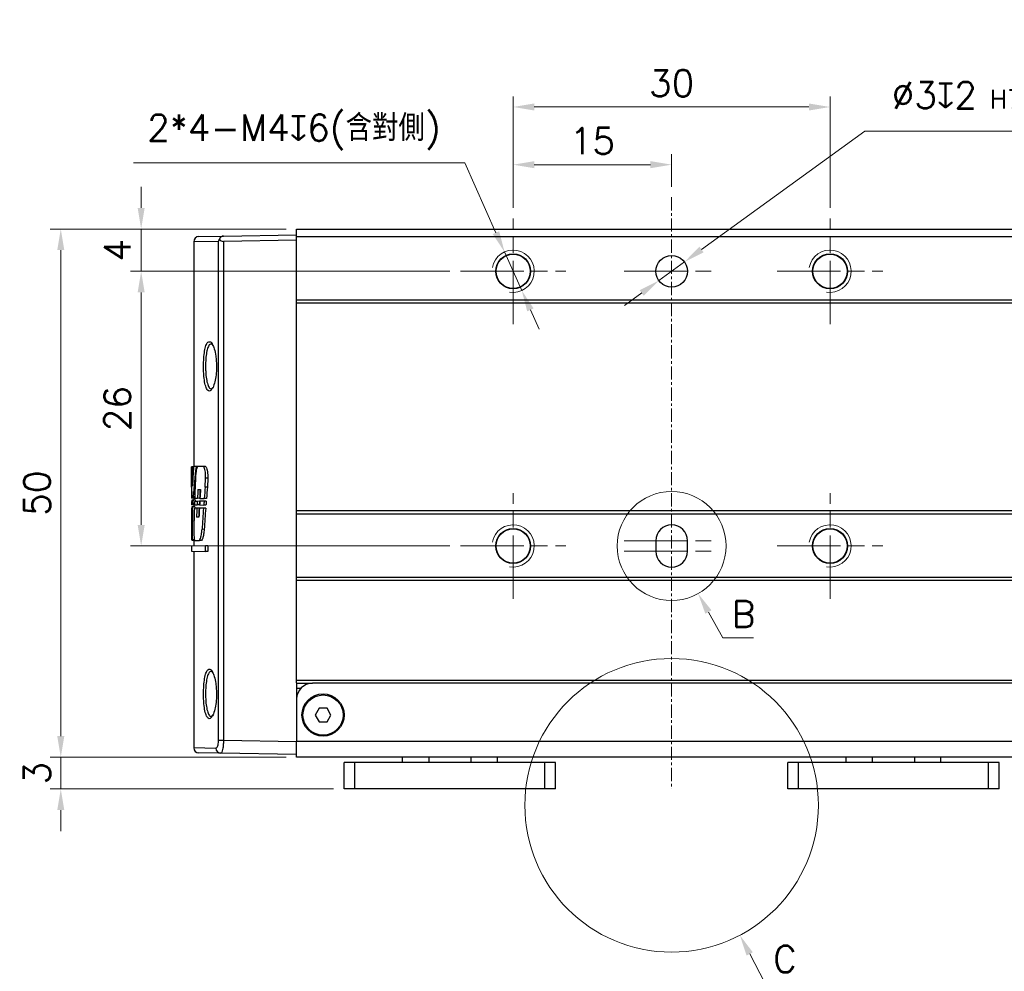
# Model space of a CAD drawing. Header units: inches. Extents: x 0 to 5655, y -2263 to 1330.
# Tile 154 of 239: x 3660 to 3753, y 207 to 297. Entities that reach past the tile are written whole.
import ezdxf

# ---------------------------------------------------------------- set-up
doc = ezdxf.new("R2010")
doc.units = ezdxf.units.IN
doc.header["$MEASUREMENT"] = 0
for name, pattern in [('AM_ISO08W050x2', [9, 6, -0.75, 1.5, -0.75]), ('CENTER', [2, 1.25, -0.25, 0.25, -0.25]), ('SLD-實線', [0])]:
    doc.linetypes.add(name, pattern=pattern)
for name, color, linetype, lineweight in [('AM_0', 7, 'Continuous', 30), ('AM_4', 3, 'Continuous', 15), ('AM_5', 3, 'Continuous', 15), ('AM_7', 4, 'CENTER', 15), ('AM_8', 1, 'Continuous', 15)]:
    doc.layers.add(name, color=color, linetype=linetype, lineweight=lineweight)
doc.styles.add('尺寸標註', font='romans.shx', dxfattribs={"bigfont": 'CHINESET.SHX'})
doc.dimstyles.new('複本 CNS2-1$0', dxfattribs={"dimtxt": 2.5, "dimasz": 2, "dimexe": 1, "dimexo": 1, "dimgap": 1, "dimtad": 1, "dimtoh": 1, "dimdsep": 46, "dimtxsty": '尺寸標註', "dimcen": 0, "dimclrd": 2, "dimclre": 2, "dimclrt": 3, "dimadec": 0, "dimazin": 2, "dimtp": 0.1, "dimtm": 0.1, "dimtfac": 0.71, "dimtmove": 0, "dimatfit": 0, "dimfxl": 0, "dimlwd": 13, "dimlwe": 13, "dimarcsym": 0})
doc.dimstyles.new('複本 CNS2-1$3', dxfattribs={"dimtxt": 2.5, "dimasz": 2, "dimexe": 1, "dimexo": 1, "dimgap": 1, "dimtad": 1, "dimtoh": 1, "dimdsep": 46, "dimtxsty": '尺寸標註', "dimcen": 0, "dimclrd": 2, "dimclre": 2, "dimclrt": 3, "dimadec": 0, "dimazin": 2, "dimtp": 0.1, "dimtm": 0.1, "dimtfac": 0.71, "dimtmove": 0, "dimatfit": 0, "dimfxl": 0, "dimlwd": 13, "dimlwe": 13, "dimarcsym": 0})

# ---------------------------------------------------------------- blocks, each defined once
blk = doc.blocks.new('*D582')
at = {"layer": 'AM_5', "color": 2, "lineweight": 13}
for p, q in [((3664.16, 228.956), (3664.16, 230.956)), ((3685.492, 226.956), (3663.16, 226.956)), ((3664.16, 223.956), (3664.16, 226.956)), ((3689.992, 223.956), (3663.16, 223.956)), ((3664.16, 221.956), (3664.16, 219.956))]:
    blk.add_line(p, q, dxfattribs=at)
at = {"layer": 'AM_5', "color": 2}
for points in [[(3663.826, 228.956), (3664.493, 228.956), (3664.16, 226.956)], [(3663.826, 221.956), (3664.493, 221.956), (3664.16, 223.956)]]:
    blk.add_solid(points, dxfattribs=at)
at = {"layer": 'Defpoints', "color": 0}
for p in [(3664.16, 226.956), (3686.492, 226.956), (3690.992, 223.956)]:
    blk.add_point(p, dxfattribs=at)
at = {"layer": 'AM_5', "color": 3, "insert": (3661.91, 225.456), "char_height": 2.5, "attachment_point": 5, "rotation": 90, "style": '尺寸標註'}
blk.add_mtext('3', dxfattribs=at)
blk = doc.blocks.new('*D583')
at = {"layer": 'AM_5', "color": 2, "lineweight": 13}
for p, q in [((3685.492, 276.956), (3663.16, 276.956)), ((3664.16, 274.956), (3664.16, 228.956)), ((3685.492, 226.956), (3663.16, 226.956))]:
    blk.add_line(p, q, dxfattribs=at)
at = {"layer": 'AM_5', "color": 2}
for points in [[(3663.826, 274.956), (3664.493, 274.956), (3664.16, 276.956)], [(3663.826, 228.956), (3664.493, 228.956), (3664.16, 226.956)]]:
    blk.add_solid(points, dxfattribs=at)
at = {"layer": 'Defpoints', "color": 0}
for p in [(3686.492, 276.956), (3664.16, 226.956), (3686.492, 226.956)]:
    blk.add_point(p, dxfattribs=at)
at = {"layer": 'AM_5', "color": 3, "insert": (3661.91, 251.956), "char_height": 2.5, "attachment_point": 5, "rotation": 90, "style": '尺寸標註'}
blk.add_mtext('50', dxfattribs=at)
blk = doc.blocks.new('*U292')
at = {"layer": 'AM_0'}
blk.add_circle((1797.515, 5384.533), 1.621, dxfattribs=at)
at = {"layer": 'AM_4'}
blk.add_arc((1797.515, 5384.533), 2, 260, 170, dxfattribs=at)
at = {"layer": 'AM_7', "linetype": 'AM_ISO08W050x2'}
for p, q in [((1797.515, 5379.533), (1797.515, 5389.533)), ((1792.515, 5384.533), (1802.515, 5384.533))]:
    blk.add_line(p, q, dxfattribs=at)
blk = doc.blocks.new('*U293')
at = {"layer": 'AM_0'}
blk.add_circle((1797.515, 5358.533), 1.621, dxfattribs=at)
at = {"layer": 'AM_4'}
blk.add_arc((1797.515, 5358.533), 2, 260, 170, dxfattribs=at)
at = {"layer": 'AM_7', "linetype": 'AM_ISO08W050x2'}
for p, q in [((1797.515, 5353.533), (1797.515, 5363.533)), ((1792.515, 5358.533), (1802.515, 5358.533))]:
    blk.add_line(p, q, dxfattribs=at)
blk = doc.blocks.new('*U294')
at = {"layer": 'AM_0'}
blk.add_circle((1767.515, 5358.533), 1.621, dxfattribs=at)
at = {"layer": 'AM_4'}
blk.add_arc((1767.515, 5358.533), 2, 260, 170, dxfattribs=at)
at = {"layer": 'AM_7', "linetype": 'AM_ISO08W050x2'}
for p, q in [((1767.515, 5353.533), (1767.515, 5363.533)), ((1762.515, 5358.533), (1772.515, 5358.533))]:
    blk.add_line(p, q, dxfattribs=at)
blk = doc.blocks.new('*U295')
at = {"layer": 'AM_0'}
blk.add_circle((1767.515, 5384.533), 1.621, dxfattribs=at)
at = {"layer": 'AM_4'}
blk.add_arc((1767.515, 5384.533), 2, 260, 170, dxfattribs=at)
at = {"layer": 'AM_7', "linetype": 'AM_ISO08W050x2'}
for p, q in [((1767.515, 5379.533), (1767.515, 5389.533)), ((1762.515, 5384.533), (1772.515, 5384.533))]:
    blk.add_line(p, q, dxfattribs=at)
blk = doc.blocks.new('*D584')
at = {"layer": 'AM_5', "color": 2, "lineweight": 13}
for p, q in [((3671.77, 278.956), (3671.77, 280.956)), ((3685.492, 276.956), (3670.77, 276.956)), ((3671.77, 276.956), (3671.77, 272.956)), ((3700.992, 272.956), (3670.77, 272.956)), ((3671.77, 270.956), (3671.77, 268.956))]:
    blk.add_line(p, q, dxfattribs=at)
at = {"layer": 'AM_5', "color": 2}
for points in [[(3671.436, 278.956), (3672.103, 278.956), (3671.77, 276.956)], [(3671.436, 270.956), (3672.103, 270.956), (3671.77, 272.956)]]:
    blk.add_solid(points, dxfattribs=at)
at = {"layer": 'Defpoints', "color": 0}
for p in [(3686.492, 276.956), (3671.77, 272.956), (3701.992, 272.956)]:
    blk.add_point(p, dxfattribs=at)
at = {"layer": 'AM_5', "color": 3, "insert": (3669.52, 274.956), "char_height": 2.5, "attachment_point": 5, "rotation": 90, "style": '尺寸標註'}
blk.add_mtext('4', dxfattribs=at)
blk = doc.blocks.new('*D585')
at = {"layer": 'AM_5', "color": 2, "lineweight": 13}
for p, q in [((3700.992, 272.956), (3670.77, 272.956)), ((3671.77, 270.956), (3671.77, 248.956)), ((3700.992, 246.956), (3670.77, 246.956))]:
    blk.add_line(p, q, dxfattribs=at)
at = {"layer": 'AM_5', "color": 2}
for points in [[(3671.436, 270.956), (3672.103, 270.956), (3671.77, 272.956)], [(3671.436, 248.956), (3672.103, 248.956), (3671.77, 246.956)]]:
    blk.add_solid(points, dxfattribs=at)
at = {"layer": 'Defpoints', "color": 0}
for p in [(3701.992, 272.956), (3671.77, 246.956), (3701.992, 246.956)]:
    blk.add_point(p, dxfattribs=at)
at = {"layer": 'AM_5', "color": 3, "insert": (3669.52, 259.956), "char_height": 2.5, "attachment_point": 5, "rotation": 90, "style": '尺寸標註'}
blk.add_mtext('26', dxfattribs=at)
blk = doc.blocks.new('*D586')
at = {"layer": 'AM_5', "color": 2, "lineweight": 13}
for p, q in [((3706.992, 278.956), (3706.992, 289.505)), ((3736.992, 278.956), (3736.992, 289.505)), ((3734.992, 288.505), (3708.992, 288.505))]:
    blk.add_line(p, q, dxfattribs=at)
at = {"layer": 'AM_5', "color": 2}
for points in [[(3708.992, 288.838), (3708.992, 288.171), (3706.992, 288.505)], [(3734.992, 288.838), (3734.992, 288.171), (3736.992, 288.505)]]:
    blk.add_solid(points, dxfattribs=at)
at = {"layer": 'Defpoints', "color": 0}
for p in [(3706.992, 288.505), (3706.992, 277.956), (3736.992, 277.956)]:
    blk.add_point(p, dxfattribs=at)
at = {"layer": 'AM_5', "color": 3, "insert": (3721.992, 290.755), "char_height": 2.5, "attachment_point": 5, "style": '尺寸標註'}
blk.add_mtext('30', dxfattribs=at)
blk = doc.blocks.new('*D612')
at = {"layer": 'AM_5', "color": 2, "lineweight": 13}
for p, q in [((3706.992, 278.956), (3706.992, 284.046)), ((3721.992, 280.956), (3721.992, 284.046)), ((3719.992, 283.046), (3708.992, 283.046))]:
    blk.add_line(p, q, dxfattribs=at)
at = {"layer": 'AM_5', "color": 2}
for points in [[(3708.992, 283.379), (3708.992, 282.712), (3706.992, 283.046)], [(3719.992, 283.379), (3719.992, 282.712), (3721.992, 283.046)]]:
    blk.add_solid(points, dxfattribs=at)
at = {"layer": 'Defpoints', "color": 0}
for p in [(3706.992, 283.046), (3721.992, 279.956), (3706.992, 277.956)]:
    blk.add_point(p, dxfattribs=at)
at = {"layer": 'AM_5', "color": 3, "insert": (3714.492, 285.296), "char_height": 2.5, "attachment_point": 5, "style": '尺寸標註'}
blk.add_mtext('15', dxfattribs=at)
blk = doc.blocks.new('*D587')
at = {"layer": 'AM_5', "color": 2, "lineweight": 13}
for p, q in [((3702.411, 283.216), (3671.054, 283.216)), ((3705.361, 276.609), (3702.411, 283.216)), ((3707.808, 271.13), (3706.177, 274.783)), ((3708.623, 269.304), (3709.438, 267.478))]:
    blk.add_line(p, q, dxfattribs=at)
at = {"layer": 'AM_5', "color": 2}
for points in [[(3705.666, 276.745), (3705.057, 276.473), (3706.177, 274.783)], [(3708.927, 269.44), (3708.319, 269.168), (3707.808, 271.13)]]:
    blk.add_solid(points, dxfattribs=at)
at = {"layer": 'Defpoints', "color": 0}
for p in [(3706.177, 274.783), (3707.808, 271.13)]:
    blk.add_point(p, dxfattribs=at)
at = {"layer": 'AM_5', "color": 3, "insert": (3686.233, 286.12), "char_height": 2.5, "attachment_point": 5, "style": '尺寸標註'}
blk.add_mtext('2*4-M4{\\Famgdt;x}6(含對側)', dxfattribs=at)
blk = doc.blocks.new('*D588')
at = {"layer": 'AM_5', "color": 2, "lineweight": 13}
for p, q in [((3724.825, 275.011), (3740.291, 286.228)), ((3740.291, 286.228), (3777.791, 286.228)), ((3720.778, 272.076), (3723.206, 273.837)), ((3719.159, 270.901), (3717.54, 269.727))]:
    blk.add_line(p, q, dxfattribs=at)
at = {"layer": 'AM_5', "color": 2}
for points in [[(3724.63, 275.281), (3725.021, 274.741), (3723.206, 273.837)], [(3718.963, 271.171), (3719.355, 270.632), (3720.778, 272.076)]]:
    blk.add_solid(points, dxfattribs=at)
at = {"layer": 'Defpoints', "color": 0}
for p in [(3723.206, 273.837), (3720.778, 272.076)]:
    blk.add_point(p, dxfattribs=at)
at = {"layer": 'AM_5', "color": 3, "insert": (3759.541, 289.894), "char_height": 2.5, "attachment_point": 5, "style": '尺寸標註'}
blk.add_mtext('∅3{\\Famgdt;x}2{}{\\H0.7x;\\C3; H7 {\\H2x;\\W0.5;(}\\S+0.01^  0;{\\H2x;\\W0.5;)}}(含對側)', dxfattribs=at)

msp = doc.modelspace()

# ---------------------------------------------------------------- linework, layer by layer
at = {"color": 7, "linetype": 'SLD-實線', "lineweight": 25}
for p, q in [((3686.492, 276.259), (3686.492, 276.956)), ((3686.492, 276.956), (3758.492, 276.956)), ((3677.233, 276.245), (3679.562, 276.285)), ((3679.562, 276.285), (3686.492, 276.406)), ((3686.492, 276.259), (3758.492, 276.259)), ((3686.492, 270.259), (3686.492, 276.259)), ((3676.742, 275.745), (3676.742, 254.463)), ((3679.097, 228.577), (3679.097, 275.785)), ((3686.492, 275.906), (3679.562, 275.785)), ((3679.562, 275.785), (3679.562, 228.577)), ((3705.586, 273.819), (3705.587, 273.819)), ((3708.397, 273.819), (3708.398, 273.819)), ((3708.397, 273.819), (3708.397, 273.819)), ((3735.586, 273.819), (3735.587, 273.819)), ((3738.397, 273.819), (3738.398, 273.819)), ((3738.397, 273.819), (3738.397, 273.819)), ((3705.343, 272.893), (3705.343, 272.893)), ((3735.343, 272.893), (3735.343, 272.893)), ((3738.641, 272.893), (3738.641, 272.893)), ((3686.492, 270.259), (3758.492, 270.259)), ((3686.492, 269.959), (3686.492, 270.259)), ((3686.492, 269.959), (3758.492, 269.959)), ((3686.492, 250.306), (3686.492, 269.959)), ((3676.542, 254.318), (3676.542, 251.626)), ((3676.608, 254.461), (3676.545, 254.46)), ((3676.734, 254.463), (3676.608, 254.461)), ((3676.966, 254.467), (3676.734, 254.463)), ((3677.109, 254.469), (3676.966, 254.467)), ((3677.655, 254.479), (3677.109, 254.469)), ((3677.86, 254.483), (3677.655, 254.479)), ((3676.543, 252.532), (3676.544, 253.362)), ((3677.829, 252.526), (3677.867, 253.359)), ((3678.073, 253.359), (3677.867, 253.359)), ((3678.073, 253.359), (3678.035, 252.525)), ((3677.143, 252.316), (3677.391, 252.311)), ((3678.035, 252.525), (3677.829, 252.526)), ((3676.742, 251.474), (3676.542, 251.478)), ((3676.556, 251.171), (3676.542, 251.171)), ((3676.742, 250.847), (3676.543, 250.85)), ((3676.554, 251.609), (3676.704, 251.606)), ((3676.684, 251.305), (3676.556, 251.303)), ((3676.557, 250.981), (3676.664, 250.979)), ((3676.824, 250.977), (3676.664, 250.979)), ((3676.886, 251.309), (3676.684, 251.305)), ((3676.844, 251.604), (3676.704, 251.606)), ((3676.742, 251.606), (3676.742, 251.306)), ((3676.742, 250.978), (3676.742, 250.657)), ((3676.819, 250.845), (3677.067, 250.841)), ((3677.084, 251.181), (3676.831, 251.176)), ((3676.839, 251.473), (3677.099, 251.468)), ((3677.27, 250.837), (3677.067, 250.841)), ((3677.287, 251.184), (3677.084, 251.181)), ((3677.302, 251.465), (3677.099, 251.468)), ((3677.306, 250.837), (3677.699, 250.83)), ((3677.726, 251.192), (3677.327, 251.185)), ((3677.339, 251.464), (3677.747, 251.457)), ((3677.905, 250.826), (3677.699, 250.83)), ((3677.933, 251.196), (3677.726, 251.192)), ((3677.953, 251.453), (3677.747, 251.457)), ((3676.558, 250.522), (3676.544, 250.522)), ((3676.641, 250.655), (3676.56, 250.653)), ((3676.841, 250.658), (3676.641, 250.655)), ((3677.052, 250.531), (3676.808, 250.526)), ((3677.255, 250.534), (3677.052, 250.531)), ((3677.672, 250.541), (3677.283, 250.535)), ((3677.878, 250.545), (3677.672, 250.541)), ((3686.492, 250.306), (3758.492, 250.306)), ((3686.492, 250.006), (3686.492, 250.306)), ((3686.492, 250.006), (3758.492, 250.006)), ((3686.492, 244.006), (3686.492, 250.006)), ((3676.763, 249.171), (3676.756, 248.54)), ((3677.235, 249.693), (3677.012, 249.689)), ((3677.735, 248.53), (3677.53, 248.532)), ((3676.543, 247.541), (3676.586, 247.54)), ((3676.786, 247.537), (3676.586, 247.54)), ((3676.742, 247.486), (3676.598, 247.489)), ((3676.742, 247.537), (3676.742, 246.95)), ((3676.856, 247.484), (3677.284, 247.477)), ((3677.488, 247.473), (3677.284, 247.477)), ((3720.492, 247.456), (3720.492, 246.456)), ((3723.492, 246.456), (3723.492, 247.456)), ((3677.872, 246.97), (3676.542, 246.947)), ((3676.542, 246.947), (3676.542, 246.469)), ((3676.542, 246.469), (3677.872, 246.446)), ((3676.742, 246.466), (3676.742, 227.868)), ((3678.079, 246.974), (3677.872, 246.97)), ((3677.872, 246.446), (3677.872, 246.97)), ((3678.079, 246.442), (3677.872, 246.446)), ((3678.079, 246.974), (3678.079, 246.442)), ((3686.492, 244.006), (3758.492, 244.006)), ((3686.492, 243.706), (3686.492, 244.006)), ((3686.492, 243.706), (3758.492, 243.706)), ((3686.492, 234.256), (3686.492, 243.706)), ((3686.492, 234.256), (3758.492, 234.256)), ((3686.492, 234.006), (3686.492, 234.256)), ((3686.492, 234.006), (3686.492, 232.456)), ((3686.492, 233.956), (3687.992, 233.956)), ((3686.874, 233.456), (3686.492, 233.456)), ((3756.992, 233.956), (3687.992, 233.956)), ((3686.492, 232.456), (3686.492, 228.456)), ((3679.097, 228.577), (3679.562, 228.577)), ((3679.562, 228.577), (3686.492, 228.456)), ((3758.492, 228.456), (3686.492, 228.456)), ((3686.492, 226.956), (3686.492, 228.456)), ((3679.318, 227.332), (3677.233, 227.368)), ((3686.492, 227.206), (3679.318, 227.332)), ((3758.492, 226.956), (3686.492, 226.956)), ((3696.492, 226.956), (3696.492, 226.456)), ((3705.492, 226.456), (3705.492, 226.956)), ((3738.492, 226.956), (3738.492, 226.456)), ((3747.492, 226.456), (3747.492, 226.956)), ((3690.992, 223.956), (3690.992, 226.456)), ((3691.992, 226.456), (3690.992, 226.456)), ((3691.992, 223.956), (3691.992, 226.456)), ((3709.992, 226.456), (3691.992, 226.456)), ((3709.992, 223.956), (3709.992, 226.456)), ((3710.992, 226.456), (3709.992, 226.456)), ((3710.992, 223.956), (3710.992, 226.456)), ((3732.992, 223.956), (3732.992, 226.456)), ((3733.992, 226.456), (3732.992, 226.456)), ((3733.992, 223.956), (3733.992, 226.456)), ((3751.992, 226.456), (3733.992, 226.456)), ((3751.992, 223.956), (3751.992, 226.456)), ((3752.992, 226.456), (3751.992, 226.456)), ((3752.992, 223.956), (3752.992, 226.456)), ((3691.992, 223.956), (3690.992, 223.956)), ((3709.992, 223.956), (3691.992, 223.956)), ((3710.992, 223.956), (3709.992, 223.956)), ((3733.992, 223.956), (3732.992, 223.956)), ((3751.992, 223.956), (3733.992, 223.956)), ((3752.992, 223.956), (3751.992, 223.956))]:
    msp.add_line(p, q, dxfattribs=at)
at = {"color": 8, "linetype": 'SLD-實線', "lineweight": 25}
for p, q in [((3679.097, 275.785), (3676.742, 275.745)), ((3676.742, 227.868), (3678.849, 227.831)), ((3698.992, 226.956), (3698.992, 226.456)), ((3702.992, 226.956), (3702.992, 226.456)), ((3740.992, 226.956), (3740.992, 226.456)), ((3744.992, 226.956), (3744.992, 226.456))]:
    msp.add_line(p, q, dxfattribs=at)
msp.add_lwpolyline([(3688.617, 231.606), (3688.242, 230.956), (3688.617, 230.306), (3689.367, 230.306), (3689.743, 230.956), (3689.367, 231.606)], close=True)
at = {"color": 7, "linetype": 'SLD-實線', "lineweight": 25}
for centre, radius in [((3706.992, 272.956), 1.65), ((3721.992, 272.956), 1.5), ((3736.992, 272.956), 1.65), ((3706.992, 246.956), 1.65), ((3736.992, 246.956), 1.65), ((3688.992, 230.956), 2), ((3688.992, 230.956), 1.9)]:
    msp.add_circle(centre, radius, dxfattribs=at)
for centre, radius, start, end in [((3677.242, 275.745), 0.5, 91, 180.87965), ((3721.992, 247.456), 1.5, 0, 180), ((3721.992, 246.456), 1.5, 180, 0), ((3687.992, 232.456), 1.5, 90, 180), ((3677.242, 227.868), 0.5, 180.42866, 269), ((3679.338, 227.82), 0.488, 178.60469, 267.64699)]:
    msp.add_arc(centre, radius, start, end, dxfattribs=at)
for centre, major_axis, ratio, start_param, end_param in [((3679.571, 276.285), (0.355, 0.365), 0.965693, 3.036831, 3.913901), ((3722.492, 252.94), (-0.845, 245.843), 0.186876, 1.563972, 1.575567), ((3722.492, 275.938), (0.83, 301.508), 0.152376, 1.642511, 1.648683), ((3722.492, 250.392), (2.612, 58.738), 0.781017, 1.53619, 1.56785), ((3722.492, 245.694), (-3.277, 55.497), 0.825861, 1.363513, 1.415456), ((3722.492, 237.853), (0.94, 142.854), 0.321589, 1.46417, 1.477425), ((3722.492, 249.007), (-0.94, 142.854), 0.321589, 1.544005, 1.551384), ((3722.492, 226.717), (-0.94, 142.854), 0.321589, 1.388517, 1.394544), ((3722.492, 226.717), (-0.935, 142.232), 0.321589, 1.387746, 1.3938), ((3722.492, 227.553), (0.94, 142.854), 0.321589, 1.39872, 1.40474), ((3722.492, 216.418), (-0.94, 142.854), 0.321589, 1.313149, 1.320874), ((3722.492, 216.418), (-0.935, 142.232), 0.321589, 1.312014, 1.319794), ((3722.492, 249.028), (-0.942, 141.578), 0.324488, 1.553497, 1.555766), ((3722.492, 252.764), (-0.855, 223.219), 0.205816, 1.576552, 1.577993), ((3722.492, 245.659), (-3.21, 55.748), 0.822236, 1.422145, 1.42801), ((3722.492, 237.9), (0.942, 141.578), 0.324488, 1.479048, 1.481396), ((3722.492, 245.659), (-3.196, 55.505), 0.822236, 1.421637, 1.424016), ((3722.492, 226.937), (-0.942, 141.578), 0.324488, 1.396553, 1.398988), ((3722.492, 226.937), (-0.938, 140.962), 0.324488, 1.395768, 1.398265), ((3722.492, 227.693), (0.942, 141.578), 0.324488, 1.406254, 1.408747), ((3722.492, 216.73), (-0.942, 141.578), 0.324488, 1.322752, 1.325387), ((3722.492, 216.73), (-0.938, 140.962), 0.324488, 1.321628, 1.324328), ((3722.492, 249.332), (0.94, 142.854), 0.321589, 1.56366, 1.58545), ((3722.492, 249.096), (-0.94, 142.854), 0.321589, 1.558697, 1.567854), ((3722.492, 238.697), (-0.94, 142.854), 0.321589, 1.48488, 1.506742), ((3722.492, 237.785), (0.94, 142.854), 0.321589, 1.483599, 1.493124), ((3722.492, 238.697), (-0.935, 142.232), 0.321589, 1.484488, 1.485415), ((3722.492, 226.937), (-0.942, 141.578), 0.324488, 1.401211, 1.407234), ((3722.492, 226.937), (-0.938, 140.962), 0.324488, 1.400447, 1.406496), ((3722.492, 227.77), (0.942, 141.578), 0.324488, 1.411464, 1.417482), ((3722.492, 216.506), (-0.94, 142.854), 0.321589, 1.328116, 1.342578), ((3722.492, 216.506), (-0.935, 142.232), 0.321589, 1.327017, 1.341581), ((3722.492, 238.697), (-0.935, 142.232), 0.321589, 1.505304, 1.506496)]:
    msp.add_ellipse(centre, major_axis=major_axis, ratio=ratio, start_param=start_param, end_param=end_param, dxfattribs=at)
for points, knots in [([(3679.097, 275.785), (3679.097, 275.786), (3679.115, 275.845), (3679.148, 275.902), (3679.181, 275.959)], [0, 0, 0, 0, 0.018191, 1, 1, 1, 1]), ([(3679.562, 276.285), (3679.523, 276.282), (3679.444, 276.276), (3679.34, 276.232), (3679.253, 276.162), (3679.195, 276.067), (3679.186, 275.994), (3679.181, 275.959)], [0, 0, 0, 0, 0.178805, 0.358158, 0.529881, 0.770249, 1, 1, 1, 1]), ([(3678.41, 266.102), (3678.409, 266.102), (3678.401, 266.103), (3678.45, 266.079), (3678.503, 265.993), (3678.528, 265.951)], [0, 0, 0, 0, 0.091858, 0.558068, 1, 1, 1, 1]), ([(3678.512, 266.037), (3678.575, 265.907), (3678.705, 265.638), (3678.83, 265.04), (3678.9, 264.377), (3678.911, 263.689), (3678.845, 262.946), (3678.709, 262.329), (3678.585, 261.953), (3678.512, 261.87), (3678.506, 261.864)], [0, 0, 0, 0, 0.147056, 0.304755, 0.403676, 0.547373, 0.691092, 0.836254, 0.987078, 1, 1, 1, 1]), ([(3678.529, 261.963), (3678.5, 261.916), (3678.442, 261.822), (3678.4, 261.81), (3678.407, 261.81), (3678.407, 261.81)], [0, 0, 0, 0, 0.490689, 0.993494, 1, 1, 1, 1]), ([(3676.544, 253.362), (3676.544, 253.458), (3676.545, 253.659), (3676.544, 253.956), (3676.542, 254.213), (3676.542, 254.392), (3676.543, 254.452), (3676.544, 254.459), (3676.544, 254.46)], [0, 0, 0, 0, 0.180848, 0.3788514, 0.5768662, 0.7749136, 0.9729773, 1, 1, 1, 1]), ([(3677.109, 254.469), (3677.08, 254.428), (3677.023, 254.344), (3676.959, 253.994), (3676.926, 253.633), (3676.915, 253.407), (3676.913, 253.356)], [0, 0, 0, 0, 0.303737, 0.609798, 0.913327, 1, 1, 1, 1]), ([(3677.867, 253.359), (3677.869, 253.455), (3677.873, 253.656), (3677.85, 253.953), (3677.806, 254.211), (3677.744, 254.398), (3677.691, 254.469), (3677.661, 254.477), (3677.655, 254.479)], [0, 0, 0, 0, 0.175422, 0.365355, 0.556385, 0.751831, 0.952556, 1, 1, 1, 1]), ([(3677.86, 254.483), (3677.885, 254.467), (3677.935, 254.437), (3678.002, 254.254), (3678.052, 253.995), (3678.08, 253.68), (3678.076, 253.465), (3678.073, 253.359)], [0, 0, 0, 0, 0.203218, 0.4077, 0.609803, 0.806531, 1, 1, 1, 1]), ([(3676.756, 248.54), (3676.756, 248.44), (3676.755, 248.235), (3676.767, 247.94), (3676.787, 247.696), (3676.817, 247.52), (3676.843, 247.496), (3676.856, 247.484)], [0, 0, 0, 0, 0.186571, 0.383704, 0.58106, 0.779173, 1, 1, 1, 1]), ([(3677.284, 247.477), (3677.318, 247.53), (3677.385, 247.638), (3677.477, 248.015), (3677.512, 248.36), (3677.53, 248.532)], [0, 0, 0, 0, 0.331413, 0.666845, 1, 1, 1, 1]), ([(3677.735, 248.53), (3677.719, 248.369), (3677.685, 248.039), (3677.595, 247.649), (3677.525, 247.534), (3677.488, 247.473)], [0, 0, 0, 0, 0.311524, 0.637833, 1, 1, 1, 1]), ([(3678.41, 235.102), (3678.409, 235.102), (3678.401, 235.103), (3678.45, 235.079), (3678.503, 234.993), (3678.528, 234.951)], [0, 0, 0, 0, 0.091858, 0.558068, 1, 1, 1, 1]), ([(3678.512, 235.037), (3678.575, 234.907), (3678.705, 234.638), (3678.83, 234.04), (3678.9, 233.377), (3678.911, 232.689), (3678.845, 231.946), (3678.709, 231.329), (3678.585, 230.953), (3678.512, 230.87), (3678.506, 230.864)], [0, 0, 0, 0, 0.147056, 0.304755, 0.403676, 0.547373, 0.691092, 0.836254, 0.987078, 1, 1, 1, 1]), ([(3678.529, 230.963), (3678.5, 230.916), (3678.442, 230.822), (3678.4, 230.81), (3678.407, 230.81), (3678.407, 230.81)], [0, 0, 0, 0, 0.490689, 0.993494, 1, 1, 1, 1]), ([(3678.849, 227.831), (3678.872, 227.837), (3678.92, 227.848), (3678.99, 227.952), (3679.049, 228.12), (3679.089, 228.335), (3679.094, 228.497), (3679.097, 228.577)], [0, 0, 0, 0, 0.183614, 0.398831, 0.602682, 0.801493, 1, 1, 1, 1]), ([(3679.562, 228.577), (3679.559, 228.443), (3679.552, 228.176), (3679.512, 227.817), (3679.454, 227.535), (3679.386, 227.361), (3679.339, 227.341), (3679.318, 227.332)], [0, 0, 0, 0, 0.202858, 0.404289, 0.60797, 0.820186, 1, 1, 1, 1])]:
    msp.add_open_spline(points, degree=3, knots=knots, dxfattribs=at)
at = {"color": 8, "linetype": 'SLD-實線', "lineweight": 25}
for points, knots in [([(3677.676, 263.71), (3677.675, 263.794), (3677.67, 264.136), (3677.692, 264.74), (3677.771, 265.43), (3677.9, 265.96), (3678.074, 266.281), (3678.278, 266.32), (3678.436, 266.224), (3678.506, 266.051), (3678.512, 266.037)], [0, 0, 0, 0, 0.049504, 0.200767, 0.35213, 0.505187, 0.661393, 0.821704, 0.985739, 1, 1, 1, 1]), ([(3678.423, 266.079), (3678.37, 266.077), (3678.25, 266.072), (3678.092, 265.786), (3677.963, 265.305), (3677.885, 264.673), (3677.863, 264.12), (3677.868, 263.808), (3677.869, 263.731)], [0, 0, 0, 0, 0.157413, 0.356492, 0.551464, 0.744258, 0.93694, 1, 1, 1, 1]), ([(3678.506, 261.864), (3678.442, 261.772), (3678.305, 261.577), (3678.096, 261.615), (3677.911, 261.914), (3677.774, 262.461), (3677.698, 263.097), (3677.683, 263.535), (3677.676, 263.71)], [0, 0, 0, 0, 0.164805, 0.348605, 0.531711, 0.710553, 0.884407, 1, 1, 1, 1]), ([(3677.869, 263.731), (3677.875, 263.571), (3677.891, 263.173), (3677.938, 262.811), (3678.01, 262.428), (3678.103, 262.096), (3678.261, 261.826), (3678.376, 261.838), (3678.419, 261.842)], [0, 0, 0, 0, 0.151501, 0.377363, 0.379376, 0.613785, 0.853912, 1, 1, 1, 1]), ([(3677.676, 232.71), (3677.675, 232.794), (3677.67, 233.136), (3677.692, 233.74), (3677.771, 234.43), (3677.9, 234.96), (3678.074, 235.281), (3678.278, 235.32), (3678.436, 235.224), (3678.506, 235.051), (3678.512, 235.037)], [0, 0, 0, 0, 0.049504, 0.200767, 0.35213, 0.505187, 0.661393, 0.821704, 0.985739, 1, 1, 1, 1]), ([(3678.423, 235.079), (3678.37, 235.077), (3678.25, 235.072), (3678.092, 234.786), (3677.963, 234.305), (3677.885, 233.673), (3677.863, 233.12), (3677.868, 232.808), (3677.869, 232.731)], [0, 0, 0, 0, 0.157413, 0.356492, 0.551464, 0.744258, 0.93694, 1, 1, 1, 1]), ([(3678.506, 230.864), (3678.442, 230.772), (3678.305, 230.577), (3678.096, 230.615), (3677.911, 230.914), (3677.774, 231.461), (3677.698, 232.097), (3677.683, 232.535), (3677.676, 232.71)], [0, 0, 0, 0, 0.164805, 0.348605, 0.531711, 0.710553, 0.884407, 1, 1, 1, 1]), ([(3677.869, 232.731), (3677.875, 232.571), (3677.891, 232.173), (3677.938, 231.811), (3678.01, 231.428), (3678.103, 231.096), (3678.261, 230.826), (3678.376, 230.838), (3678.419, 230.842)], [0, 0, 0, 0, 0.151501, 0.377363, 0.379376, 0.613785, 0.853912, 1, 1, 1, 1])]:
    msp.add_open_spline(points, degree=3, knots=knots, dxfattribs=at)
at = {"layer": 'AM_5', "color": 2, "lineweight": 13}
for p, q in [((3725.477, 240.707), (3726.842, 238.26)), ((3726.842, 238.26), (3729.747, 238.26)), ((3729.387, 208.342), (3730.824, 205.608))]:
    msp.add_line(p, q, dxfattribs=at)
at = {"layer": 'AM_5', "color": 2}
for points in [[(3725.769, 240.869), (3725.186, 240.545), (3724.503, 242.454)], [(3729.682, 208.497), (3729.092, 208.187), (3728.456, 210.112)]]:
    msp.add_solid(points, dxfattribs=at)
at = {"layer": 'AM_7'}
msp.add_line((3721.992, 279.956), (3721.992, 223.956), dxfattribs=at)
at = {"layer": 'AM_7', "linetype": 'AM_ISO08W050x2'}
for p, q in [((3717.492, 272.956), (3726.492, 272.956)), ((3717.492, 247.456), (3726.492, 247.456)), ((3717.492, 246.456), (3726.492, 246.456))]:
    msp.add_line(p, q, dxfattribs=at)
at = {"layer": 'AM_8'}
for centre, radius in [((3721.992, 246.956), 5.156), ((3721.992, 222.411), 13.895)]:
    msp.add_circle(centre, radius, dxfattribs=at)

# ---------------------------------------------------------------- block references
at = {"layer": 'AM_0'}
for name in ['*U295', '*U292', '*U294', '*U293']:
    msp.add_blockref(name, (1939.477, -5111.576), dxfattribs=at)

# ---------------------------------------------------------------- texts
at = {"layer": 'AM_5', "color": 3, "char_height": 2.5, "attachment_point": 5, "style": '尺寸標註'}
for s, insert in [('B', (3728.794, 240.51)), ('C', (3732.716, 207.858))]:
    msp.add_mtext(s, dxfattribs=dict(at, insert=insert))

# ---------------------------------------------------------------- dimensions: what is measured, and where the dimension line sits
at = {"layer": 'AM_5'}
for p1, p2, text, override, picture, middle in [((3720.778, 272.076), (3723.206, 273.837), '<>{\\Famgdt;x}2{}{\\H0.7x;\\C3; H7 {\\H2x;\\W0.5;(}\\S+0.01^  0;{\\H2x;\\W0.5;)}}(含對側)', {"dimdec": 1, "dimtp": 0.1, "dimtm": 0.1, "dimtdec": 2, "dimtzin": 8}, '*D588', (3759.541, 286.228)), ((3707.808, 271.13), (3706.177, 274.783), '2*4-M4{\\Famgdt;x}6(含對側)', {"dimdec": 1}, '*D587', (3686.233, 283.216))]:
    dim = msp.add_diameter_dim_2p(p1=p1, p2=p2, text=text, dimstyle='複本 CNS2-1$3', override=override, dxfattribs=at)
    dim.commit()
    dim.dimension.update_dxf_attribs({"geometry": picture, "text_midpoint": middle, "dimtype": 163})
for base, p1, picture, middle in [((3706.992, 288.505), (3736.992, 277.956), '*D586', (3721.992, 290.755)), ((3706.992, 283.046), (3721.992, 279.956), '*D612', (3714.492, 285.296))]:
    dim = msp.add_linear_dim(base=base, p1=p1, p2=(3706.992, 277.956), dimstyle='複本 CNS2-1$0', override={"dimdec": 1}, dxfattribs=at)
    dim.commit()
    dim.dimension.update_dxf_attribs({"geometry": picture, "text_midpoint": middle})
dim = msp.add_linear_dim(base=(3671.77, 272.956), p1=(3686.492, 276.956), p2=(3701.992, 272.956), angle=90, dimstyle='複本 CNS2-1$0', override={"dimdec": 1, "dimtix": 1}, dxfattribs=at)
dim.commit()
dim.dimension.update_dxf_attribs({"geometry": '*D584', "text_midpoint": (3671.77, 274.956), "dimtype": 160})
for base, p1, p2, picture, middle in [((3664.16, 226.956), (3686.492, 276.956), (3686.492, 226.956), '*D583', (3661.91, 251.956)), ((3671.77, 246.956), (3701.992, 272.956), (3701.992, 246.956), '*D585', (3669.52, 259.956)), ((3664.16, 226.956), (3690.992, 223.956), (3686.492, 226.956), '*D582', (3661.91, 225.456))]:
    dim = msp.add_linear_dim(base=base, p1=p1, p2=p2, angle=90, dimstyle='複本 CNS2-1$0', override={"dimdec": 1, "dimtix": 1}, dxfattribs=at)
    dim.commit()
    dim.dimension.update_dxf_attribs({"geometry": picture, "text_midpoint": middle})

doc.saveas('drawing.dxf')
